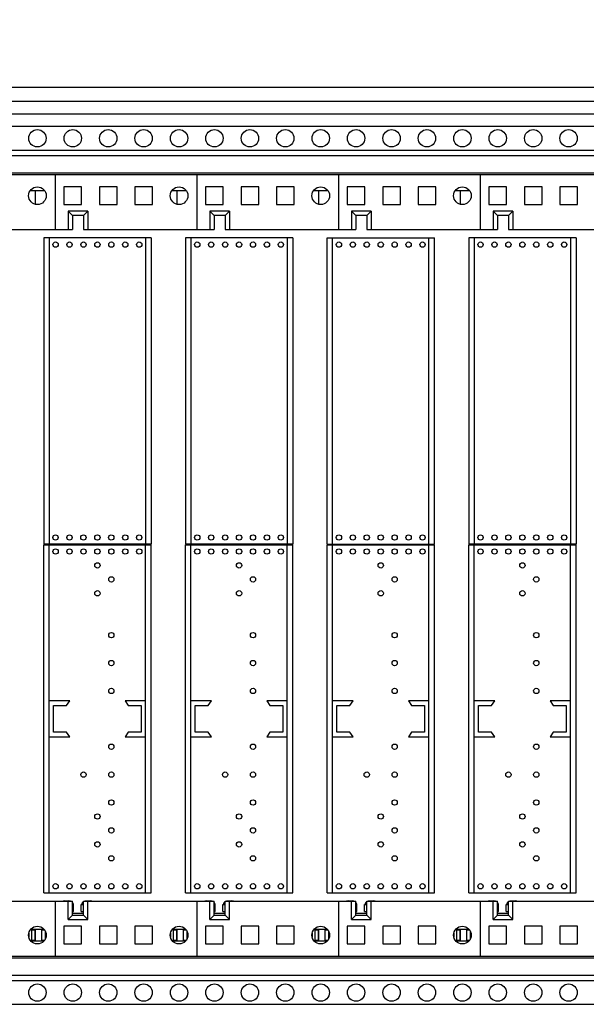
# Model space of a CAD drawing. Header units: inches. Extents: x 0 to 34, y 0 to 22.
# Tile 10 of 72: x 5.8 to 6.9, y 14.8 to 16.6. Entities that reach past the tile are written whole.
import ezdxf

# ---------------------------------------------------------------- set-up
doc = ezdxf.new("R2010")
doc.units = ezdxf.units.IN
doc.header["$LTSCALE"] = 1.87
doc.header["$MEASUREMENT"] = 0
doc.layers.get('0').update_dxf_attribs({"linetype": 'CONTINUOUS'})
doc.layers.add('DIMENSIONS', color=7, linetype='CONTINUOUS')
doc.styles.get("Standard").update_dxf_attribs({"font": 'txt', "width": 0.8})
doc.dimstyles.new('DIMSTYLE_1', dxfattribs={"dimtxt": 0.125, "dimasz": 0.18, "dimexe": 0.18, "dimexo": 0.0625, "dimgap": 0.09, "dimtad": 0, "dimtih": 1, "dimtoh": 1, "dimlfac": 3, "dimzin": 4, "dimdsep": 46, "dimtxsty": 'STANDARD', "dimblk": '_FILLED', "dimblk1": '_FILLED', "dimblk2": '_FILLED', "dimcen": 0.09, "dimadec": 0, "dimazin": 0, "dimtp": 0.01, "dimtm": 0.01, "dimtfac": 1, "dimtofl": 0, "dimtmove": 0, "dimatfit": 3, "dimldrblk": '_FILLED', "dimfxl": 1, "dimtolj": 1, "dimtzin": 4, "dimarcsym": 0})

# ---------------------------------------------------------------- blocks, each defined once
blk = doc.blocks.new('_FILLED')
at = {"color": 0, "linetype": 'BYBLOCK'}
blk.add_solid([(0, 0), (-1, 0.174), (-1, -0.174)], dxfattribs=at)
blk = doc.blocks.new('*D3')
at = {"layer": 'DIMENSIONS', "color": 2, "linetype": 'CONTINUOUS'}
for p, q in [((4.055, 15.8135), (4.055, 19.1299)), ((10.161, 17.6299), (10.161, 19.1299)), ((4.055, 19.0049), (5.5938, 19.0049)), ((10.161, 19.0049), (7.0438, 19.0049)), ((10.161, 16.3313), (10.161, 17.3799))]:
    blk.add_line(p, q, dxfattribs=at)
at = {"layer": 'DIMENSIONS', "color": 2, "linetype": 'CONTINUOUS', "xscale": 0.18, "yscale": 0.18, "zscale": 0.18, "rotation": 180}
blk.add_blockref('_FILLED', (4.055, 19.0049), dxfattribs=at)
at = {"layer": 'DIMENSIONS', "color": 2, "linetype": 'CONTINUOUS', "xscale": 0.18, "yscale": 0.18, "zscale": 0.18}
blk.add_blockref('_FILLED', (10.161, 19.0049), dxfattribs=at)
at = {"layer": 'DIMENSIONS', "color": 2, "linetype": 'CONTINUOUS', "width": 0.8}
for s, p in [('18.32', (5.6563, 18.9424)), ('[', (6.2813, 18.9424)), ('465.3', (6.3813, 18.9424)), (']', (6.8813, 18.9424))]:
    blk.add_text(s, height=0.125, dxfattribs=at).set_placement(p)

msp = doc.modelspace()

# ---------------------------------------------------------------- linework, layer by layer
at = {"color": 7, "linetype": 'CONTINUOUS'}
for p, q in [((9.91001, 16.49285), (4.30601, 16.49285)), ((9.91001, 16.46619), (4.30601, 16.46619)), ((9.91001, 16.44285), (4.30601, 16.44285)), ((9.91001, 16.41935), (4.31601, 16.41935)), ((9.91001, 16.37435), (4.31601, 16.37435)), ((9.91001, 16.36452), (4.31601, 16.36452)), ((4.31601, 16.33252), (9.91001, 16.33252)), ((9.91001, 16.32852), (4.31601, 16.32852)), ((5.90801, 16.32852), (5.90801, 16.2255)), ((6.17468, 16.32852), (6.17468, 16.2255)), ((6.44135, 16.32852), (6.44135, 16.2255)), ((6.70801, 16.32852), (6.70801, 16.2255)), ((5.92468, 16.30585), (5.92468, 16.27252)), ((5.95801, 16.30585), (5.92468, 16.30585)), ((5.95801, 16.27252), (5.95801, 16.30585)), ((5.99135, 16.30585), (5.99135, 16.27252)), ((6.02468, 16.30585), (5.99135, 16.30585)), ((6.02468, 16.27252), (6.02468, 16.30585)), ((6.05801, 16.30585), (6.05801, 16.27252)), ((6.09135, 16.30585), (6.05801, 16.30585)), ((6.09135, 16.27252), (6.09135, 16.30585)), ((6.19135, 16.30585), (6.19135, 16.27252)), ((6.22468, 16.30585), (6.19135, 16.30585)), ((6.22468, 16.27252), (6.22468, 16.30585)), ((6.25801, 16.30585), (6.25801, 16.27252)), ((6.29135, 16.30585), (6.25801, 16.30585)), ((6.29135, 16.27252), (6.29135, 16.30585)), ((6.32468, 16.30585), (6.32468, 16.27252)), ((6.35801, 16.30585), (6.32468, 16.30585)), ((6.35801, 16.27252), (6.35801, 16.30585)), ((6.45801, 16.30585), (6.45801, 16.27252)), ((6.49135, 16.30585), (6.45801, 16.30585)), ((6.49135, 16.27252), (6.49135, 16.30585)), ((6.52468, 16.30585), (6.52468, 16.27252)), ((6.55801, 16.30585), (6.52468, 16.30585)), ((6.55801, 16.27252), (6.55801, 16.30585)), ((6.59135, 16.30585), (6.59135, 16.27252)), ((6.62468, 16.30585), (6.59135, 16.30585)), ((6.62468, 16.27252), (6.62468, 16.30585)), ((6.72468, 16.30585), (6.72468, 16.27252)), ((6.75801, 16.30585), (6.72468, 16.30585)), ((6.75801, 16.27252), (6.75801, 16.30585)), ((6.79135, 16.30585), (6.79135, 16.27252)), ((6.82468, 16.30585), (6.79135, 16.30585)), ((6.82468, 16.27252), (6.82468, 16.30585)), ((6.85801, 16.30585), (6.85801, 16.27252)), ((6.89135, 16.30585), (6.85801, 16.30585)), ((6.89135, 16.27252), (6.89135, 16.30585)), ((5.88824, 16.29852), (5.86112, 16.29852)), ((5.87068, 16.29852), (5.87068, 16.27318)), ((6.15491, 16.29852), (6.12778, 16.29852)), ((6.13735, 16.29852), (6.13735, 16.27318)), ((6.42158, 16.29852), (6.39445, 16.29852)), ((6.40401, 16.29852), (6.40401, 16.27318)), ((6.68824, 16.29852), (6.66112, 16.29852)), ((6.67068, 16.29852), (6.67068, 16.27318)), ((5.92468, 16.27252), (5.95801, 16.27252)), ((5.99135, 16.27252), (6.02468, 16.27252)), ((6.05801, 16.27252), (6.09135, 16.27252)), ((6.19135, 16.27252), (6.22468, 16.27252)), ((6.25801, 16.27252), (6.29135, 16.27252)), ((6.32468, 16.27252), (6.35801, 16.27252)), ((6.45801, 16.27252), (6.49135, 16.27252)), ((6.52468, 16.27252), (6.55801, 16.27252)), ((6.59135, 16.27252), (6.62468, 16.27252)), ((6.72468, 16.27252), (6.75801, 16.27252)), ((6.79135, 16.27252), (6.82468, 16.27252)), ((6.85801, 16.27252), (6.89135, 16.27252)), ((5.93235, 16.26008), (5.93235, 16.2255)), ((5.93235, 16.26008), (5.94068, 16.25175)), ((5.96968, 16.26008), (5.93235, 16.26008)), ((5.94068, 16.25175), (5.94068, 16.2255)), ((5.96135, 16.25175), (5.94068, 16.25175)), ((5.96135, 16.25175), (5.96968, 16.26008)), ((5.96135, 16.25175), (5.96135, 16.2255)), ((5.96968, 16.26008), (5.96968, 16.2255)), ((6.19901, 16.26008), (6.19901, 16.2255)), ((6.19901, 16.26008), (6.20735, 16.25175)), ((6.23635, 16.26008), (6.19901, 16.26008)), ((6.20735, 16.25175), (6.20735, 16.2255)), ((6.22801, 16.25175), (6.20735, 16.25175)), ((6.22801, 16.25175), (6.23635, 16.26008)), ((6.22801, 16.25175), (6.22801, 16.2255)), ((6.23635, 16.26008), (6.23635, 16.2255)), ((6.46568, 16.26008), (6.46568, 16.2255)), ((6.46568, 16.26008), (6.47401, 16.25175)), ((6.50301, 16.26008), (6.46568, 16.26008)), ((6.47401, 16.25175), (6.47401, 16.2255)), ((6.49468, 16.25175), (6.47401, 16.25175)), ((6.49468, 16.25175), (6.50301, 16.26008)), ((6.49468, 16.25175), (6.49468, 16.2255)), ((6.50301, 16.26008), (6.50301, 16.2255)), ((6.73235, 16.26008), (6.73235, 16.2255)), ((6.73235, 16.26008), (6.74068, 16.25175)), ((6.76968, 16.26008), (6.73235, 16.26008)), ((6.74068, 16.25175), (6.74068, 16.2255)), ((6.76135, 16.25175), (6.74068, 16.25175)), ((6.76135, 16.25175), (6.76968, 16.26008)), ((6.76135, 16.25175), (6.76135, 16.2255)), ((6.76968, 16.26008), (6.76968, 16.2255)), ((5.69468, 16.2255), (5.94068, 16.2255)), ((5.96135, 16.2255), (6.20735, 16.2255)), ((6.22801, 16.2255), (6.47401, 16.2255)), ((6.49468, 16.2255), (6.74068, 16.2255)), ((6.76135, 16.2255), (7.00735, 16.2255)), ((5.8866, 16.2097), (5.88651, 15.63358)), ((6.0887, 16.20967), (5.8866, 16.2097)), ((5.89693, 16.2097), (5.89685, 15.63358)), ((6.07836, 16.20967), (6.07828, 15.63356)), ((6.0887, 16.20967), (6.08861, 15.63355)), ((6.15326, 16.20967), (6.15326, 15.63356)), ((6.35536, 16.20967), (6.15326, 16.20967)), ((6.1636, 16.20967), (6.1636, 15.63356)), ((6.34503, 16.20967), (6.34503, 15.63356)), ((6.35536, 16.20967), (6.35536, 15.63356)), ((6.41993, 15.63356), (6.41993, 16.20967)), ((6.41993, 16.20967), (6.62203, 16.20967)), ((6.43026, 15.63356), (6.43026, 16.20967)), ((6.6117, 15.63356), (6.6117, 16.20967)), ((6.62203, 15.63356), (6.62203, 16.20967)), ((6.6866, 16.20967), (6.6866, 15.63356)), ((6.8887, 16.20967), (6.6866, 16.20967)), ((6.69693, 16.20967), (6.69693, 15.63356)), ((6.87836, 16.20967), (6.87836, 15.63356)), ((6.8887, 16.20967), (6.8887, 15.63356)), ((6.08861, 15.63355), (5.88651, 15.63358)), ((5.8866, 14.97739), (5.8866, 15.63225)), ((5.8866, 15.63225), (6.0887, 15.63225)), ((5.89693, 14.97739), (5.89693, 15.63225)), ((6.07836, 14.97739), (6.07836, 15.63225)), ((6.0887, 14.97739), (6.0887, 15.63225)), ((6.35536, 15.63356), (6.15326, 15.63356)), ((6.15326, 14.97739), (6.15326, 15.63225)), ((6.15326, 15.63225), (6.35536, 15.63225)), ((6.1636, 14.97739), (6.1636, 15.63225)), ((6.34503, 14.97739), (6.34503, 15.63225)), ((6.35536, 14.97739), (6.35536, 15.63225)), ((6.41993, 15.63356), (6.62203, 15.63356)), ((6.41993, 14.97739), (6.41993, 15.63225)), ((6.41993, 15.63225), (6.62203, 15.63225)), ((6.43026, 14.97739), (6.43026, 15.63225)), ((6.6117, 14.97739), (6.6117, 15.63225)), ((6.62203, 14.97739), (6.62203, 15.63225)), ((6.8887, 15.63356), (6.6866, 15.63356)), ((6.6866, 14.9774), (6.6866, 15.63225)), ((6.6866, 15.63225), (6.8887, 15.63225)), ((6.69693, 14.9774), (6.69693, 15.63225)), ((6.87836, 14.9774), (6.87836, 15.63225)), ((6.8887, 14.9774), (6.8887, 15.63225)), ((5.9356, 15.33848), (5.89693, 15.33848)), ((5.9051, 15.27982), (5.9051, 15.32982)), ((5.9051, 15.32982), (5.9296, 15.32982)), ((5.9296, 15.32982), (5.9356, 15.33848)), ((6.0397, 15.33848), (6.0457, 15.32982)), ((6.07836, 15.33848), (6.0397, 15.33848)), ((6.0457, 15.32982), (6.0702, 15.32982)), ((6.0702, 15.32982), (6.0702, 15.27982)), ((6.20226, 15.33848), (6.1636, 15.33848)), ((6.17176, 15.27982), (6.17176, 15.32982)), ((6.17176, 15.32982), (6.19626, 15.32982)), ((6.19626, 15.32982), (6.20226, 15.33848)), ((6.30636, 15.33848), (6.31236, 15.32982)), ((6.34503, 15.33848), (6.30636, 15.33848)), ((6.31236, 15.32982), (6.33686, 15.32982)), ((6.33686, 15.32982), (6.33686, 15.27982)), ((6.46893, 15.33848), (6.43026, 15.33848)), ((6.43843, 15.27982), (6.43843, 15.32982)), ((6.43843, 15.32982), (6.46293, 15.32982)), ((6.46293, 15.32982), (6.46893, 15.33848)), ((6.57303, 15.33848), (6.57903, 15.32982)), ((6.6117, 15.33848), (6.57303, 15.33848)), ((6.57903, 15.32982), (6.60353, 15.32982)), ((6.60353, 15.32982), (6.60353, 15.27982)), ((6.7356, 15.33849), (6.69693, 15.33849)), ((6.7051, 15.27982), (6.7051, 15.32982)), ((6.7051, 15.32982), (6.7296, 15.32982)), ((6.7296, 15.32982), (6.7356, 15.33849)), ((6.8397, 15.33849), (6.8457, 15.32982)), ((6.87836, 15.33849), (6.8397, 15.33849)), ((6.8457, 15.32982), (6.8702, 15.32982)), ((6.8702, 15.32982), (6.8702, 15.27982)), ((5.89693, 15.27115), (5.9356, 15.27115)), ((5.9296, 15.27982), (5.9051, 15.27982)), ((5.9356, 15.27115), (5.9296, 15.27982)), ((6.0457, 15.27982), (6.0397, 15.27115)), ((6.0397, 15.27115), (6.07836, 15.27115)), ((6.0702, 15.27982), (6.0457, 15.27982)), ((6.1636, 15.27115), (6.20226, 15.27115)), ((6.19626, 15.27982), (6.17176, 15.27982)), ((6.20226, 15.27115), (6.19626, 15.27982)), ((6.31236, 15.27982), (6.30636, 15.27115)), ((6.30636, 15.27115), (6.34503, 15.27115)), ((6.33686, 15.27982), (6.31236, 15.27982)), ((6.43026, 15.27115), (6.46893, 15.27115)), ((6.46293, 15.27982), (6.43843, 15.27982)), ((6.46893, 15.27115), (6.46293, 15.27982)), ((6.57903, 15.27982), (6.57303, 15.27115)), ((6.57303, 15.27115), (6.6117, 15.27115)), ((6.60353, 15.27982), (6.57903, 15.27982)), ((6.69693, 15.27116), (6.7356, 15.27116)), ((6.7296, 15.27982), (6.7051, 15.27982)), ((6.7356, 15.27116), (6.7296, 15.27982)), ((6.8457, 15.27982), (6.8397, 15.27116)), ((6.8397, 15.27116), (6.87836, 15.27116)), ((6.8702, 15.27982), (6.8457, 15.27982)), ((5.8866, 14.97739), (6.0887, 14.97739)), ((6.15326, 14.97739), (6.35536, 14.97739)), ((6.41993, 14.97739), (6.62203, 14.97739)), ((6.6866, 14.9774), (6.8887, 14.9774)), ((5.69468, 14.96154), (5.94068, 14.96154)), ((5.90801, 14.96154), (5.90801, 14.85852)), ((5.92622, 14.96212), (5.93392, 14.96212)), ((5.93235, 14.92696), (5.93235, 14.96154)), ((5.94068, 14.93529), (5.94068, 14.96154)), ((5.94068, 14.95546), (5.94276, 14.95546)), ((5.94276, 14.94212), (5.94276, 14.95546)), ((5.95735, 14.94212), (5.95735, 14.95546)), ((5.95735, 14.95546), (5.96135, 14.95546)), ((5.96135, 14.93529), (5.96135, 14.96154)), ((5.96135, 14.96154), (6.20735, 14.96154)), ((5.96618, 14.96212), (5.97389, 14.96212)), ((5.96968, 14.92696), (5.96968, 14.96154)), ((6.17468, 14.96154), (6.17468, 14.85852)), ((6.19289, 14.96212), (6.20059, 14.96212)), ((6.19901, 14.92696), (6.19901, 14.96154)), ((6.20735, 14.93529), (6.20735, 14.96154)), ((6.20735, 14.95546), (6.20942, 14.95546)), ((6.20942, 14.94212), (6.20942, 14.95546)), ((6.22401, 14.94212), (6.22401, 14.95546)), ((6.22401, 14.95546), (6.22801, 14.95546)), ((6.22801, 14.93529), (6.22801, 14.96154)), ((6.22801, 14.96154), (6.47401, 14.96154)), ((6.23285, 14.96212), (6.24055, 14.96212)), ((6.23635, 14.92696), (6.23635, 14.96154)), ((6.44135, 14.96154), (6.44135, 14.85852)), ((6.45955, 14.96212), (6.46726, 14.96212)), ((6.46568, 14.92696), (6.46568, 14.96154)), ((6.47401, 14.93529), (6.47401, 14.96154)), ((6.47401, 14.95546), (6.47609, 14.95546)), ((6.47609, 14.94212), (6.47609, 14.95546)), ((6.49068, 14.94212), (6.49068, 14.95546)), ((6.49068, 14.95546), (6.49468, 14.95546)), ((6.49468, 14.93529), (6.49468, 14.96154)), ((6.49468, 14.96154), (6.74068, 14.96154)), ((6.49951, 14.96212), (6.50722, 14.96212)), ((6.50301, 14.92696), (6.50301, 14.96154)), ((6.70801, 14.96154), (6.70801, 14.85852)), ((6.72622, 14.96212), (6.73392, 14.96212)), ((6.73235, 14.92696), (6.73235, 14.96154)), ((6.74068, 14.93529), (6.74068, 14.96154)), ((6.74068, 14.95546), (6.74276, 14.95546)), ((6.74276, 14.94212), (6.74276, 14.95546)), ((6.75735, 14.95546), (6.76135, 14.95546)), ((6.75735, 14.94212), (6.75735, 14.95546)), ((6.76135, 14.96154), (7.00735, 14.96154)), ((6.76135, 14.93529), (6.76135, 14.96154)), ((6.76618, 14.96212), (6.77389, 14.96212)), ((6.76968, 14.92696), (6.76968, 14.96154)), ((5.94068, 14.93529), (5.93235, 14.92696)), ((5.94068, 14.94212), (5.94276, 14.94212)), ((5.94068, 14.93929), (5.96135, 14.93929)), ((5.94068, 14.93529), (5.96135, 14.93529)), ((5.95735, 14.94212), (5.96135, 14.94212)), ((5.96135, 14.93529), (5.96968, 14.92696)), ((6.20735, 14.93529), (6.19901, 14.92696)), ((6.20735, 14.94212), (6.20942, 14.94212)), ((6.20735, 14.93929), (6.22801, 14.93929)), ((6.20735, 14.93529), (6.22801, 14.93529)), ((6.22401, 14.94212), (6.22801, 14.94212)), ((6.22801, 14.93529), (6.23635, 14.92696)), ((6.47401, 14.93529), (6.46568, 14.92696)), ((6.47401, 14.94212), (6.47609, 14.94212)), ((6.47401, 14.93929), (6.49468, 14.93929)), ((6.47401, 14.93529), (6.49468, 14.93529)), ((6.49068, 14.94212), (6.49468, 14.94212)), ((6.49468, 14.93529), (6.50301, 14.92696)), ((6.74068, 14.93529), (6.73235, 14.92696)), ((6.74068, 14.94212), (6.74276, 14.94212)), ((6.74068, 14.93929), (6.76135, 14.93929)), ((6.74068, 14.93529), (6.76135, 14.93529)), ((6.75735, 14.94212), (6.76135, 14.94212)), ((6.76135, 14.93529), (6.76968, 14.92696)), ((5.92468, 14.91452), (5.92468, 14.88119)), ((5.95801, 14.91452), (5.92468, 14.91452)), ((5.93235, 14.92696), (5.96968, 14.92696)), ((5.95801, 14.88119), (5.95801, 14.91452)), ((5.99135, 14.91452), (5.99135, 14.88119)), ((6.02468, 14.91452), (5.99135, 14.91452)), ((6.02468, 14.88119), (6.02468, 14.91452)), ((6.05801, 14.91452), (6.05801, 14.88119)), ((6.09135, 14.91452), (6.05801, 14.91452)), ((6.09135, 14.88119), (6.09135, 14.91452)), ((6.19135, 14.91452), (6.19135, 14.88119)), ((6.22468, 14.91452), (6.19135, 14.91452)), ((6.19901, 14.92696), (6.23635, 14.92696)), ((6.22468, 14.88119), (6.22468, 14.91452)), ((6.25801, 14.91452), (6.25801, 14.88119)), ((6.29135, 14.91452), (6.25801, 14.91452)), ((6.29135, 14.88119), (6.29135, 14.91452)), ((6.32468, 14.91452), (6.32468, 14.88119)), ((6.35801, 14.91452), (6.32468, 14.91452)), ((6.35801, 14.88119), (6.35801, 14.91452)), ((6.45801, 14.91452), (6.45801, 14.88119)), ((6.49135, 14.91452), (6.45801, 14.91452)), ((6.46568, 14.92696), (6.50301, 14.92696)), ((6.49135, 14.88119), (6.49135, 14.91452)), ((6.52468, 14.91452), (6.52468, 14.88119)), ((6.55801, 14.91452), (6.52468, 14.91452)), ((6.55801, 14.88119), (6.55801, 14.91452)), ((6.59135, 14.91452), (6.59135, 14.88119)), ((6.62468, 14.91452), (6.59135, 14.91452)), ((6.62468, 14.88119), (6.62468, 14.91452)), ((6.75801, 14.91452), (6.72468, 14.91452)), ((6.72468, 14.91452), (6.72468, 14.88119)), ((6.73235, 14.92696), (6.76968, 14.92696)), ((6.75801, 14.88119), (6.75801, 14.91452)), ((6.82468, 14.91452), (6.79135, 14.91452)), ((6.79135, 14.91452), (6.79135, 14.88119)), ((6.82468, 14.88119), (6.82468, 14.91452)), ((6.89135, 14.91452), (6.85801, 14.91452)), ((6.85801, 14.91452), (6.85801, 14.88119)), ((6.89135, 14.88119), (6.89135, 14.91452)), ((5.85868, 14.90163), (5.85868, 14.89407)), ((5.86252, 14.90908), (5.88684, 14.90908)), ((5.86435, 14.88663), (5.86435, 14.90719)), ((5.87101, 14.90719), (5.86435, 14.90719)), ((5.87068, 14.88852), (5.87068, 14.90719)), ((5.87101, 14.88663), (5.87101, 14.90719)), ((5.88301, 14.88663), (5.88301, 14.90719)), ((5.88824, 14.90719), (5.88301, 14.90719)), ((5.88968, 14.89101), (5.88968, 14.9047)), ((6.12535, 14.90163), (6.12535, 14.89407)), ((6.12919, 14.90908), (6.15351, 14.90908)), ((6.13101, 14.88663), (6.13101, 14.90719)), ((6.13768, 14.90719), (6.13101, 14.90719)), ((6.13735, 14.88852), (6.13735, 14.90719)), ((6.13768, 14.88663), (6.13768, 14.90719)), ((6.14968, 14.88663), (6.14968, 14.90719)), ((6.15491, 14.90719), (6.14968, 14.90719)), ((6.15635, 14.89101), (6.15635, 14.9047)), ((6.39201, 14.90163), (6.39201, 14.89407)), ((6.39585, 14.90908), (6.42017, 14.90908)), ((6.39768, 14.88663), (6.39768, 14.90719)), ((6.40435, 14.90719), (6.39768, 14.90719)), ((6.40401, 14.88852), (6.40401, 14.90719)), ((6.40435, 14.88663), (6.40435, 14.90719)), ((6.41635, 14.88663), (6.41635, 14.90719)), ((6.42158, 14.90719), (6.41635, 14.90719)), ((6.42301, 14.89101), (6.42301, 14.9047)), ((6.65868, 14.90163), (6.65868, 14.89407)), ((6.66252, 14.90908), (6.68684, 14.90908)), ((6.66435, 14.88663), (6.66435, 14.90719)), ((6.67101, 14.90719), (6.66435, 14.90719)), ((6.67068, 14.88852), (6.67068, 14.90719)), ((6.67101, 14.88663), (6.67101, 14.90719)), ((6.68301, 14.88663), (6.68301, 14.90719)), ((6.68824, 14.90719), (6.68301, 14.90719)), ((6.68968, 14.89101), (6.68968, 14.9047)), ((5.88684, 14.88663), (5.86252, 14.88663)), ((5.86435, 14.88852), (5.87101, 14.88852)), ((5.88301, 14.88852), (5.88824, 14.88852)), ((5.92468, 14.88119), (5.95801, 14.88119)), ((5.99135, 14.88119), (6.02468, 14.88119)), ((6.05801, 14.88119), (6.09135, 14.88119)), ((6.15351, 14.88663), (6.12919, 14.88663)), ((6.13101, 14.88852), (6.13768, 14.88852)), ((6.14968, 14.88852), (6.15491, 14.88852)), ((6.19135, 14.88119), (6.22468, 14.88119)), ((6.25801, 14.88119), (6.29135, 14.88119)), ((6.32468, 14.88119), (6.35801, 14.88119)), ((6.42017, 14.88663), (6.39585, 14.88663)), ((6.39768, 14.88852), (6.40435, 14.88852)), ((6.41635, 14.88852), (6.42158, 14.88852)), ((6.45801, 14.88119), (6.49135, 14.88119)), ((6.52468, 14.88119), (6.55801, 14.88119)), ((6.59135, 14.88119), (6.62468, 14.88119)), ((6.68684, 14.88663), (6.66252, 14.88663)), ((6.66435, 14.88852), (6.67101, 14.88852)), ((6.68301, 14.88852), (6.68824, 14.88852)), ((6.72468, 14.88119), (6.75801, 14.88119)), ((6.79135, 14.88119), (6.82468, 14.88119)), ((6.85801, 14.88119), (6.89135, 14.88119)), ((4.31601, 14.85852), (9.91001, 14.85852)), ((9.91001, 14.85452), (4.31601, 14.85452)), ((4.31601, 14.82252), (9.91001, 14.82252)), ((4.31601, 14.81269), (9.91001, 14.81269)), ((4.31601, 14.76769), (9.91001, 14.76769))]:
    msp.add_line(p, q, dxfattribs=at)
for centre, radius in [((5.87468, 16.3972), 0.01633), ((5.94135, 16.3972), 0.01633), ((6.00801, 16.3972), 0.01633), ((6.07468, 16.3972), 0.01633), ((6.14135, 16.3972), 0.01633), ((6.20801, 16.3972), 0.01633), ((6.27468, 16.3972), 0.01633), ((6.34135, 16.3972), 0.01633), ((6.40801, 16.3972), 0.01633), ((6.47468, 16.3972), 0.01633), ((6.54135, 16.3972), 0.01633), ((6.60801, 16.3972), 0.01633), ((6.67468, 16.3972), 0.01633), ((6.74135, 16.3972), 0.01633), ((6.80801, 16.3972), 0.01633), ((6.87468, 16.3972), 0.01633), ((5.87468, 16.28919), 0.01667), ((6.14135, 16.28919), 0.01667), ((6.40801, 16.28919), 0.01667), ((6.67468, 16.28919), 0.01667), ((5.90891, 16.19723), 0.005), ((5.93515, 16.19722), 0.005), ((5.9614, 16.19722), 0.005), ((5.98765, 16.19722), 0.005), ((6.01389, 16.19721), 0.005), ((6.04014, 16.19721), 0.005), ((6.06639, 16.19721), 0.005), ((6.17557, 16.19721), 0.005), ((6.20182, 16.19721), 0.005), ((6.22807, 16.19721), 0.005), ((6.25431, 16.19721), 0.005), ((6.28056, 16.19721), 0.005), ((6.30681, 16.19721), 0.005), ((6.33305, 16.19721), 0.005), ((6.44224, 16.1972), 0.005), ((6.46849, 16.1972), 0.005), ((6.49473, 16.1972), 0.005), ((6.52098, 16.1972), 0.005), ((6.54723, 16.1972), 0.005), ((6.57347, 16.1972), 0.005), ((6.59972, 16.1972), 0.005), ((6.70891, 16.19721), 0.005), ((6.73515, 16.19721), 0.005), ((6.7614, 16.19721), 0.005), ((6.78765, 16.19721), 0.005), ((6.81389, 16.19721), 0.005), ((6.84014, 16.19721), 0.005), ((6.86639, 16.19721), 0.005), ((5.90883, 15.64605), 0.005), ((5.93507, 15.64604), 0.005), ((5.96132, 15.64604), 0.005), ((5.98757, 15.64604), 0.005), ((6.01381, 15.64603), 0.005), ((6.04006, 15.64603), 0.005), ((6.06631, 15.64602), 0.005), ((6.17557, 15.64602), 0.005), ((6.20182, 15.64602), 0.005), ((6.22807, 15.64602), 0.005), ((6.25431, 15.64602), 0.005), ((6.28056, 15.64602), 0.005), ((6.30681, 15.64602), 0.005), ((6.33305, 15.64602), 0.005), ((6.44224, 15.64602), 0.005), ((6.46849, 15.64602), 0.005), ((6.49473, 15.64602), 0.005), ((6.52098, 15.64602), 0.005), ((6.54723, 15.64602), 0.005), ((6.57347, 15.64602), 0.005), ((6.59972, 15.64602), 0.005), ((6.70891, 15.64602), 0.005), ((6.73515, 15.64602), 0.005), ((6.7614, 15.64602), 0.005), ((6.78765, 15.64602), 0.005), ((6.81389, 15.64602), 0.005), ((6.84014, 15.64602), 0.005), ((6.86639, 15.64602), 0.005), ((5.90891, 15.61978), 0.005), ((5.93515, 15.61978), 0.005), ((5.9614, 15.61978), 0.005), ((5.98765, 15.61978), 0.005), ((6.01389, 15.61978), 0.005), ((6.04014, 15.61978), 0.005), ((6.06639, 15.61978), 0.005), ((6.17557, 15.61978), 0.005), ((6.20182, 15.61978), 0.005), ((6.22807, 15.61978), 0.005), ((6.25431, 15.61978), 0.005), ((6.28056, 15.61978), 0.005), ((6.30681, 15.61978), 0.005), ((6.33305, 15.61978), 0.005), ((6.44224, 15.61978), 0.005), ((6.46849, 15.61978), 0.005), ((6.49473, 15.61978), 0.005), ((6.52098, 15.61978), 0.005), ((6.54723, 15.61978), 0.005), ((6.57347, 15.61978), 0.005), ((6.59972, 15.61978), 0.005), ((6.70891, 15.61978), 0.005), ((6.73515, 15.61978), 0.005), ((6.7614, 15.61978), 0.005), ((6.78765, 15.61978), 0.005), ((6.81389, 15.61978), 0.005), ((6.84014, 15.61978), 0.005), ((6.86639, 15.61978), 0.005), ((5.98765, 15.59353), 0.005), ((6.25431, 15.59353), 0.005), ((6.52098, 15.59353), 0.005), ((6.78765, 15.59354), 0.005), ((6.01389, 15.56728), 0.005), ((6.28056, 15.56728), 0.005), ((6.54723, 15.56728), 0.005), ((6.81389, 15.56729), 0.005), ((5.98765, 15.54104), 0.005), ((6.25431, 15.54104), 0.005), ((6.52098, 15.54104), 0.005), ((6.78765, 15.54104), 0.005), ((6.01389, 15.4623), 0.005), ((6.28056, 15.4623), 0.005), ((6.54723, 15.4623), 0.005), ((6.81389, 15.4623), 0.005), ((6.01389, 15.4098), 0.005), ((6.28056, 15.4098), 0.005), ((6.54723, 15.4098), 0.005), ((6.81389, 15.40981), 0.005), ((6.01389, 15.35731), 0.005), ((6.28056, 15.35731), 0.005), ((6.54723, 15.35731), 0.005), ((6.81389, 15.35732), 0.005), ((6.01389, 15.25232), 0.005), ((6.28056, 15.25232), 0.005), ((6.54723, 15.25232), 0.005), ((6.81389, 15.25233), 0.005), ((5.9614, 15.19983), 0.005), ((6.01389, 15.19983), 0.005), ((6.22807, 15.19983), 0.005), ((6.28056, 15.19983), 0.005), ((6.49473, 15.19983), 0.005), ((6.54723, 15.19983), 0.005), ((6.7614, 15.19984), 0.005), ((6.81389, 15.19984), 0.005), ((6.01389, 15.14734), 0.005), ((6.28056, 15.14734), 0.005), ((6.54723, 15.14734), 0.005), ((6.81389, 15.14734), 0.005), ((5.98765, 15.12109), 0.005), ((6.25431, 15.12109), 0.005), ((6.52098, 15.12109), 0.005), ((6.78765, 15.1211), 0.005), ((6.01389, 15.09484), 0.005), ((6.28056, 15.09484), 0.005), ((6.54723, 15.09484), 0.005), ((6.81389, 15.09485), 0.005), ((5.98765, 15.0686), 0.005), ((6.25431, 15.0686), 0.005), ((6.52098, 15.0686), 0.005), ((6.78765, 15.0686), 0.005), ((6.01389, 15.04235), 0.005), ((6.28056, 15.04235), 0.005), ((6.54723, 15.04235), 0.005), ((6.81389, 15.04236), 0.005), ((5.90891, 14.98986), 0.005), ((5.93515, 14.98986), 0.005), ((5.9614, 14.98986), 0.005), ((5.98765, 14.98986), 0.005), ((6.01389, 14.98986), 0.005), ((6.04014, 14.98986), 0.005), ((6.06639, 14.98986), 0.005), ((6.17557, 14.98986), 0.005), ((6.20182, 14.98986), 0.005), ((6.22807, 14.98986), 0.005), ((6.25431, 14.98986), 0.005), ((6.28056, 14.98986), 0.005), ((6.30681, 14.98986), 0.005), ((6.33305, 14.98986), 0.005), ((6.44224, 14.98986), 0.005), ((6.46849, 14.98986), 0.005), ((6.49473, 14.98986), 0.005), ((6.52098, 14.98986), 0.005), ((6.54723, 14.98986), 0.005), ((6.57347, 14.98986), 0.005), ((6.59972, 14.98986), 0.005), ((6.70891, 14.98986), 0.005), ((6.73515, 14.98986), 0.005), ((6.7614, 14.98986), 0.005), ((6.78765, 14.98986), 0.005), ((6.81389, 14.98986), 0.005), ((6.84014, 14.98986), 0.005), ((6.86639, 14.98986), 0.005), ((5.87468, 14.89785), 0.01667), ((6.14135, 14.89785), 0.01667), ((6.40801, 14.89785), 0.01667), ((6.67468, 14.89785), 0.01667), ((5.87468, 14.78983), 0.01633), ((5.94135, 14.78983), 0.01633), ((6.00801, 14.78983), 0.01633), ((6.07468, 14.78983), 0.01633), ((6.14135, 14.78983), 0.01633), ((6.20801, 14.78983), 0.01633), ((6.27468, 14.78983), 0.01633), ((6.34135, 14.78983), 0.01633), ((6.40801, 14.78983), 0.01633), ((6.47468, 14.78983), 0.01633), ((6.54135, 14.78983), 0.01633), ((6.60801, 14.78983), 0.01633), ((6.67468, 14.78983), 0.01633), ((6.74135, 14.78983), 0.01633), ((6.80801, 14.78983), 0.01633), ((6.87468, 14.78983), 0.01633)]:
    msp.add_circle(centre, radius, dxfattribs=at)
for centre, start, end in [((5.92622, 14.95329), 90, 110.74295), ((5.93392, 14.95329), 69.25705, 90), ((5.93392, 14.95329), 14.19856, 39.95425), ((5.96618, 14.95329), 123.25063, 165.80144), ((5.96618, 14.95329), 90, 105.15824), ((5.97389, 14.95329), 69.25705, 90), ((6.19289, 14.95329), 90, 110.74295), ((6.20059, 14.95329), 69.25705, 90), ((6.20059, 14.95329), 14.19856, 39.95425), ((6.23285, 14.95329), 123.25063, 165.80144), ((6.23285, 14.95329), 90, 105.15824), ((6.24055, 14.95329), 69.25705, 90), ((6.45955, 14.95329), 90, 110.74295), ((6.46726, 14.95329), 69.25705, 90), ((6.46726, 14.95329), 14.19856, 39.95425), ((6.49951, 14.95329), 123.25063, 165.80144), ((6.49951, 14.95329), 90, 105.15824), ((6.50722, 14.95329), 69.25705, 90), ((6.72622, 14.95329), 90, 110.74295), ((6.73392, 14.95329), 69.25705, 90), ((6.73392, 14.95329), 14.19856, 39.95425), ((6.76618, 14.95329), 123.25063, 165.80144), ((6.76618, 14.95329), 90, 105.15824), ((6.77389, 14.95329), 69.25705, 90)]:
    msp.add_arc(centre, 0.00883, start, end, dxfattribs=at)

# ---------------------------------------------------------------- dimensions: what is measured, and where the dimension line sits
at = {"layer": 'DIMENSIONS', "color": 2, "linetype": 'CONTINUOUS'}
dim = msp.add_linear_dim(base=(10.16103, 19.00485), p1=(4.055, 15.81352), p2=(10.16103, 16.33129), dimstyle='DIMSTYLE_1', dxfattribs=at)
dim.commit()
dim.dimension.update_dxf_attribs({"geometry": '*D3', "text_midpoint": (6.31877, 19.00485), "dimtype": 160})

doc.saveas('drawing.dxf')
